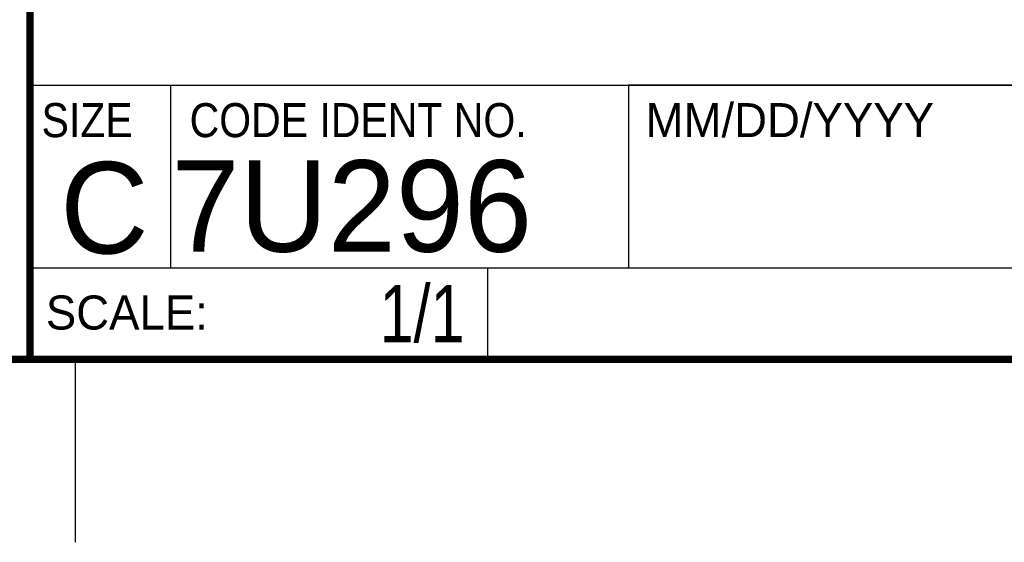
# Model space of a CAD drawing. Header units: inches. Extents: x 0 to 22, y 0 to 17.
# Tile 19 of 32: x 16.3 to 19, y 0 to 1.4. Entities that reach past the tile are written whole.
import ezdxf

# ---------------------------------------------------------------- set-up
doc = ezdxf.new("R2010")
doc.units = ezdxf.units.IN
doc.header["$LTSCALE"] = 1.21
doc.header["$MEASUREMENT"] = 0
doc.layers.get('0').update_dxf_attribs({"linetype": 'CONTINUOUS'})
doc.layers.add('DETAIL', color=7, linetype='CONTINUOUS')
doc.styles.get("Standard").update_dxf_attribs({"font": 'txt', "width": 0.8})
doc.styles.add('TEXTSTYLE_2', font='txt')
doc.styles.add('TEXTSTYLE_3', font='txt', dxfattribs={"width": 0.9})

msp = doc.modelspace()

# ---------------------------------------------------------------- linework, layer by layer
at = {"color": 2, "linetype": 'Continuous'}
for p, q in [((16.3737, 2.9596), (16.3737, 1.2496)), ((16.3737, 1.2496), (21.5037, 1.2496)), ((16.76, 0.75), (16.76, 1.25)), ((18.01, 1.25), (21.5, 1.25)), ((18.01, 1.25), (18.01, 0.75)), ((16.3748, 0.7501), (17.6248, 0.7501)), ((16.3748, 0.7501), (16.3748, 0.5001)), ((16.375, 0.75), (21.5, 0.75)), ((17.6248, 0.7501), (17.6248, 0.5001)), ((18.01, 0.75), (21.5, 0.75)), ((16.3748, 0.5001), (17.6248, 0.5001)), ((16.5, 0), (16.5, 0.5))]:
    msp.add_line(p, q, dxfattribs=at)
at = {"color": 7, "linetype": 'Continuous', "const_width": 0.02}
for points in [[(16.375, 2.96), (16.375, 0.5)], [(0.5, 0.5), (21.5, 0.5)]]:
    msp.add_lwpolyline(points, dxfattribs=at)

# ---------------------------------------------------------------- texts
at = {"color": 2, "linetype": 'Continuous', "char_height": 0.093, "attachment_point": 1, "line_spacing_factor": 0.9}
for s, insert, width, style in [('SIZE', (16.407, 1.2002), 0.3348, 'TEXTSTYLE_3'), ('CODE IDENT NO.', (16.8114, 1.2002), 1.1718, 'TEXTSTYLE_3'), ('MM/DD/YYYY', (18.0565, 1.2002), 0.93, 'TEXTSTYLE_2'), ('SCALE:', (16.4187, 0.6745), 0.558, 'TEXTSTYLE_2')]:
    msp.add_mtext(s, dxfattribs=dict(at, insert=insert, width=width, style=style))
at = {"color": 7, "linetype": 'Continuous', "char_height": 0.25, "line_spacing_factor": 0.9, "style": 'TEXTSTYLE_2'}
for s, insert, width, attachment_point in [('C', (16.5785, 1.0393), 0.25, 2), ('7U296', (16.7614, 1.0441), 1.25, 1)]:
    msp.add_mtext(s, dxfattribs=dict(at, insert=insert, width=width, attachment_point=attachment_point))
at = {"layer": 'DETAIL', "color": 7, "linetype": 'Continuous', "insert": (17.5623, 0.7032), "char_height": 0.15625, "width": 0.375, "attachment_point": 3, "line_spacing_factor": 0.9}
msp.add_mtext('1/1', dxfattribs=at)

doc.saveas('drawing.dxf')
